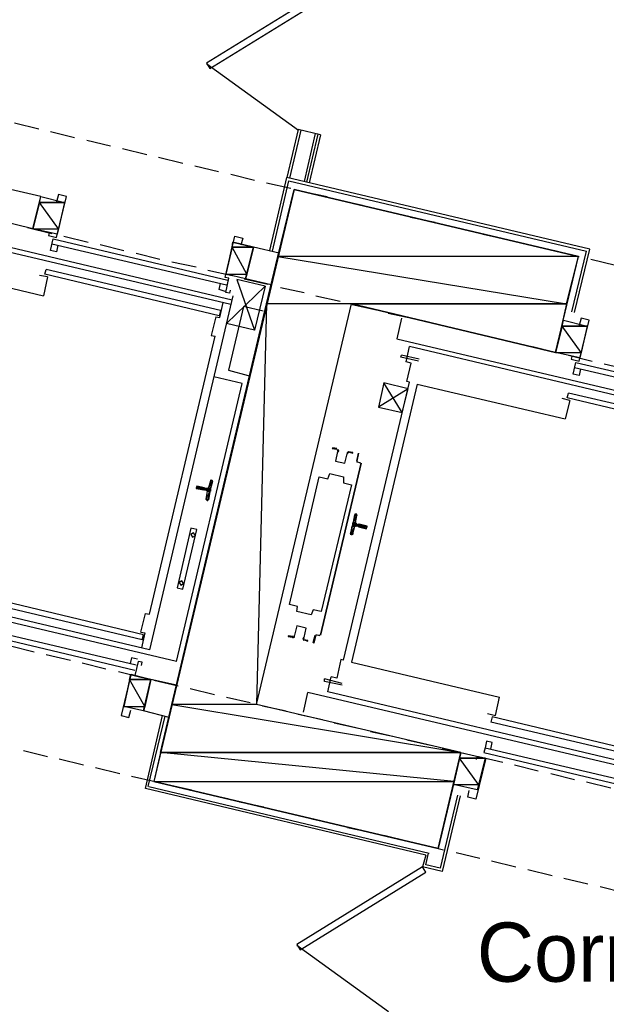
# Model space of a CAD drawing. Header units: feet. Extents: x -79 to 198, y -22 to 181.
# Tile 181 of 256: x 67 to 79, y 107 to 126. Entities that reach past the tile are written whole.
import ezdxf
from ezdxf.enums import TextEntityAlignment as Align

# ---------------------------------------------------------------- set-up
doc = ezdxf.new("R2010")
doc.units = ezdxf.units.FT
for name, color, linetype in [('A-LINEA', 7, 'CONTINUOUS'), ('A-LINEA-FINA', 9, 'CONTINUOUS'), ('A-MURO-CONCRETO', 8, 'CONTINUOUS'), ('A-NOMBRE-ESPACIO', 2, 'CONTINUOUS')]:
    doc.layers.add(name, color=color, linetype=linetype)

msp = doc.modelspace()

# ---------------------------------------------------------------- linework, layer by layer
at = {"layer": 'A-LINEA'}
for p, q in [((70.5641, 125.5761), (72.4211, 124.2319)), ((66.6667, 124.3778), (67.16, 124.2578)), ((67.4, 124.2044), (67.88, 124.0844)), ((72.4133, 124.2444), (72.1867, 123.2711)), ((72.4667, 124.2311), (72.24, 123.2578)), ((72.8667, 124.1378), (72.4133, 124.2444)), ((72.76, 124.1644), (72.5333, 123.1911)), ((68.1333, 124.0311), (68.6133, 123.9111)), ((72.8133, 124.1511), (72.5867, 123.1778)), ((72.8667, 124.1378), (72.64, 123.1644)), ((68.8533, 123.8578), (69.3467, 123.7378)), ((69.5867, 123.6844), (70.08, 123.5644)), ((70.32, 123.5111), (70.8, 123.3911)), ((67.2, 122.8844), (65.9867, 123.1644)), ((71.0533, 123.3378), (71.5333, 123.2178)), ((71.7733, 123.1644), (72.2667, 123.0578)), ((71.84, 121.7911), (72.1867, 123.2711)), ((71.8933, 121.7778), (72.2267, 123.2044)), ((78.32, 121.8178), (72.1867, 123.2711)), ((72.2267, 123.2044), (78.2533, 121.7778)), ((72.5067, 122.9911), (73, 122.8844)), ((67.68, 122.7644), (67.5333, 122.1244)), ((73.24, 122.8178), (73.72, 122.7111)), ((73.9733, 122.6444), (74.4533, 122.5378)), ((63.8267, 122.5111), (71.08, 120.7911)), ((67.04, 122.2311), (65.8267, 122.5244)), ((74.6933, 122.4711), (75.1867, 122.3644)), ((71.0533, 120.6978), (64.08, 122.3378)), ((66.9333, 122.2578), (67.4267, 122.1378)), ((75.4267, 122.2978), (75.92, 122.1911)), ((67.4533, 122.0311), (70.9867, 121.1911)), ((67.6667, 122.0844), (68.16, 121.9644)), ((71.0933, 121.9644), (70.9467, 121.3111)), ((71.5067, 121.8578), (71.0933, 121.9644)), ((76.16, 122.1244), (76.64, 122.0178)), ((76.8933, 121.9644), (77.3733, 121.8444)), ((67.4267, 121.9244), (70.96, 121.0978)), ((67.5467, 121.8978), (67.52, 121.7644)), ((68.4, 121.9111), (68.88, 121.7911)), ((71.3467, 121.2178), (71.5067, 121.8578)), ((72.0267, 121.7378), (71.5067, 121.8578)), ((77.6133, 121.7911), (78.1067, 121.6711)), ((77.96, 120.5511), (78.2533, 121.7778)), ((78.0133, 120.5378), (78.32, 121.8178)), ((64.24, 121.5911), (67.2533, 120.8711)), ((69.1333, 121.7378), (69.6133, 121.6178)), ((69.8533, 121.5644), (70.3467, 121.4578)), ((78.3467, 121.6178), (78.84, 121.4978)), ((67.28, 121.3111), (67.3067, 121.4044)), ((70.84, 120.5778), (67.3067, 121.4044)), ((70.5867, 121.3911), (71.08, 121.2844)), ((67.3333, 121.2578), (67.1733, 121.2844)), ((67.3333, 121.2578), (67.2533, 120.8711)), ((70.8133, 120.4711), (67.28, 121.3111)), ((71.3467, 121.2178), (70.9467, 121.3111)), ((71.32, 121.2178), (71.8, 121.1111)), ((71.8667, 121.0978), (71.3467, 121.2178)), ((71.7467, 121.0711), (71.5333, 120.1778)), ((72.0533, 121.0444), (72.5333, 120.9378)), ((71.0933, 120.8711), (69.4, 113.6978)), ((72.7733, 120.8711), (73.2667, 120.7644)), ((70.84, 120.5778), (70.8133, 120.4711)), ((70.8267, 120.4311), (70.8933, 120.7378)), ((73.5067, 120.6978), (74, 120.5911)), ((70.7467, 120.4444), (70.6533, 120.0711)), ((70.7467, 120.4444), (70.8267, 120.4311)), ((74.24, 120.5244), (74.72, 120.4178)), ((74.5067, 120.4178), (74.4133, 120.0044)), ((74.9733, 120.3644), (75.4533, 120.2444)), ((71.5333, 120.1778), (70.96, 120.3111)), ((75.6933, 120.1911), (76.1867, 120.0711)), ((78.2667, 120.2578), (78.12, 119.6178)), ((69.4, 114.4178), (70.7333, 120.0578)), ((70.6533, 120.0711), (70.7333, 120.0578)), ((74.4133, 120.0044), (81.6667, 118.2844)), ((76.4267, 120.0178), (76.92, 119.8978)), ((81.64, 118.1911), (74.6667, 119.8444)), ((77.16, 119.8444), (77.64, 119.7244)), ((74.4933, 119.6311), (74.5067, 119.6711)), ((74.8533, 119.5511), (74.4933, 119.6311)), ((74.8667, 119.5911), (74.5067, 119.6711)), ((77.8933, 119.6711), (78.3733, 119.5511)), ((74.6133, 119.1378), (74.7067, 119.5111)), ((78.0133, 119.4178), (81.5467, 118.5911)), ((78.04, 119.5244), (81.5733, 118.6844)), ((78.1333, 119.3911), (78.1067, 119.2578)), ((78.6133, 119.4978), (79.1067, 119.3778)), ((71.28, 119.0978), (70.7067, 119.2311)), ((69.9467, 113.4578), (71.28, 119.0978)), ((73.3333, 113.4844), (74.6667, 119.1244)), ((74.8267, 119.0844), (73.4933, 113.4444)), ((74.64, 118.9911), (74.04, 118.6178)), ((74.6667, 119.1244), (74.6133, 119.1378)), ((74.8267, 119.0844), (77.8267, 118.3778)), ((77.92, 118.7511), (77.76, 118.7911)), ((77.8667, 118.8044), (77.8933, 118.8978)), ((81.4, 117.9644), (77.8667, 118.8044)), ((81.4267, 118.0711), (77.8933, 118.8978)), ((77.92, 118.7511), (77.8267, 118.3778)), ((72.8667, 113.9911), (73.6933, 117.4844)), ((73.6933, 117.4844), (72.8667, 113.9911)), ((73.68, 117.4844), (73.6, 117.5111)), ((73.6, 117.5111), (73.68, 117.4978)), ((73.68, 117.4844), (73.68, 117.4844)), ((70.52, 116.9778), (70.52, 116.9778)), ((70.5333, 116.9778), (70.5333, 116.9778)), ((70.64, 117.1244), (70.6, 116.9778)), ((70.6779, 117.1239), (70.6542, 117.1104)), ((70.5733, 116.9644), (70.5333, 116.9644)), ((70.5733, 116.9111), (70.5467, 116.7511)), ((70.5603, 116.7477), (70.5754, 116.725)), ((73.5733, 116.2711), (73.6, 116.4178)), ((73.6131, 116.4079), (73.5979, 116.4306)), ((73.52, 116.0578), (73.56, 116.2044)), ((73.5867, 116.2178), (73.6267, 116.2044)), ((73.64, 116.2311), (73.6, 116.2444)), ((73.6267, 116.1911), (73.6267, 116.1911)), ((73.64, 116.1911), (73.64, 116.1911)), ((73.4954, 116.0316), (73.5191, 116.0452)), ((69.9467, 113.4578), (62.0267, 115.3378)), ((69.4, 113.6978), (62.4267, 115.3511)), ((69.28, 114.0044), (65.76, 114.8444)), ((69.2533, 113.8978), (65.7333, 114.7378)), ((65.6133, 114.2178), (69.1333, 113.3911)), ((65.5867, 114.1244), (69.1067, 113.2844)), ((69.2267, 114.0578), (69.3067, 114.0444)), ((69.3067, 114.0444), (69.24, 113.7378)), ((69.2533, 113.8978), (69.28, 114.0044)), ((72.8533, 113.9778), (72.7733, 114.0044)), ((72.7733, 114.0044), (72.8533, 113.9911)), ((72.8533, 113.9911), (72.8533, 113.9911)), ((66.5867, 113.7778), (67.0667, 113.6578)), ((67.3067, 113.6044), (67.8, 113.4844)), ((68.04, 113.4311), (68.52, 113.3111)), ((73.4933, 113.4444), (76.4933, 112.7378)), ((68.7733, 113.2578), (69.2533, 113.1378)), ((69.0267, 113.2044), (68.88, 112.5511)), ((69.4267, 113.0978), (69.0267, 113.1911)), ((69.28, 112.4578), (69.4267, 113.0978)), ((69.9467, 112.9778), (69.4267, 113.0978)), ((69.4933, 113.0844), (69.9867, 112.9644)), ((73.3067, 113.0178), (72.9467, 113.1111)), ((73.0133, 112.8444), (73.08, 113.1511)), ((70.2267, 112.9111), (70.72, 112.7911)), ((72.52, 112.4311), (72.6133, 112.8311)), ((80.5333, 110.9644), (72.6133, 112.8311)), ((79.9867, 111.1911), (73.0133, 112.8444)), ((70.96, 112.7378), (71.44, 112.6311)), ((69.28, 112.4578), (68.88, 112.5511)), ((69.8, 112.3244), (69.28, 112.4578)), ((71.6933, 112.5644), (72.1733, 112.4578)), ((72.4133, 112.3911), (72.9067, 112.2844)), ((69.32, 110.8844), (69.6667, 112.3644)), ((69.3733, 110.9244), (69.72, 112.3511)), ((73.1467, 112.2178), (73.64, 112.1111)), ((76.3467, 112.3378), (76.32, 112.2311)), ((79.84, 111.4044), (76.32, 112.2311)), ((79.8667, 111.4978), (76.3467, 112.3378)), ((73.88, 112.0444), (74.36, 111.9378)), ((74.6133, 111.8711), (75.0933, 111.7644)), ((76.32, 111.6844), (76.3467, 111.8178)), ((66.8533, 111.6578), (67.3333, 111.5378)), ((75.3333, 111.6978), (75.8267, 111.5911)), ((76.1733, 111.6178), (79.6933, 110.7778)), ((76.2, 111.7111), (79.72, 110.8844)), ((67.5733, 111.4844), (68.0667, 111.3644)), ((76.2, 111.4978), (76.04, 110.8578)), ((76.0667, 111.5378), (76.56, 111.4178)), ((68.3067, 111.3111), (68.8, 111.1911)), ((76.8, 111.3644), (77.28, 111.2444)), ((77.5333, 111.1911), (78.0133, 111.0711)), ((69.04, 111.1378), (69.52, 111.0311)), ((78.2533, 111.0178), (78.7467, 110.8978)), ((75, 109.5378), (69.32, 110.8844)), ((69.3867, 110.9244), (75.0667, 109.5778)), ((69.7733, 110.9644), (70.2533, 110.8578)), ((70.4933, 110.7911), (70.9867, 110.6844)), ((71.2267, 110.6178), (71.72, 110.5111)), ((75.64, 110.7511), (75.2933, 109.2711)), ((75.6933, 110.7378), (75.3333, 109.2044)), ((71.96, 110.4444), (72.44, 110.3378)), ((72.6933, 110.2711), (73.1733, 110.1644)), ((73.4133, 110.0978), (73.9067, 109.9911)), ((74.1467, 109.9378), (74.64, 109.8178)), ((74.88, 109.7644), (75.36, 109.6444)), ((75.6133, 109.5911), (76.0933, 109.4711)), ((75, 109.5378), (74.9333, 109.2978)), ((76.3333, 109.4178), (76.8267, 109.2978)), ((75.3333, 109.2044), (74.9333, 109.2978)), ((77.0667, 109.2444), (77.56, 109.1244)), ((77.8, 109.0711), (78.28, 108.9511)), ((78.5333, 108.8978), (79.0133, 108.7778)), ((72.3908, 107.7095), (74.2478, 106.3652))]:
    msp.add_line(p, q, dxfattribs=at)
for points in [[(73.1067, 127.1644), (70.56, 125.5911), (70.6267, 125.4844), (73.1733, 127.0578), (73.1067, 127.1644)], [(77.6267, 119.7244), (78.0933, 121.6711), (72.3333, 123.0311), (69.4933, 111.0311), (75.2533, 109.6711), (75.7067, 111.6178), (71.5733, 112.5911), (73.4933, 120.7111), (77.6267, 119.7244)], [(67.5333, 122.1244), (67.04, 122.2311), (67.2, 122.8844), (67.68, 122.7644)], [(67.3733, 122.1511), (67.36, 122.0978), (67.52, 122.0578), (67.72, 122.8844), (67.56, 122.9244), (67.52, 122.7778)], [(67.52, 121.7644), (67.4, 121.7911), (67.4533, 122.0311)], [(71.04, 120.9911), (71.0267, 120.9244), (70.9467, 120.9378), (71.0133, 121.2311), (70.9333, 121.2444), (71.1333, 122.0844), (71.2933, 122.0444), (71.2533, 121.8978)], [(70.96, 120.3111), (71.7467, 121.0711), (71.1733, 121.2044), (71.5333, 120.1778)], [(70.9333, 120.9644), (70.8133, 121.0044), (70.84, 121.1244)], [(71.7067, 120.5644), (71.3067, 120.6578), (71, 119.3644), (71.4, 119.2578)], [(78.12, 119.6178), (77.6267, 119.7244), (77.7867, 120.3778), (78.2667, 120.2578)], [(77.96, 119.6444), (77.9467, 119.5911), (78.1067, 119.5511), (78.3067, 120.3778), (78.1467, 120.4178), (78.1067, 120.2711)], [(74.7067, 119.5111), (74.6, 119.5378), (74.6667, 119.8444)], [(78.1067, 119.2578), (77.9867, 119.2844), (78.04, 119.5244)], [(74.52, 118.5111), (74.1467, 119.1111), (74.04, 118.6178), (74.52, 118.5111), (74.64, 118.9911), (74.1467, 119.1111)], [(73.2, 117.7778), (73.12, 117.7911), (73.1067, 117.7778), (73.2, 117.7644)], [(73.2131, 117.7169), (73.1676, 117.5242), (73.3602, 117.4786), (73.4058, 117.6713)], [(73.2131, 117.7169), (73.1676, 117.5242), (73.3602, 117.4786), (73.4058, 117.6713)], [(73.2173, 117.7142), (73.2264, 117.7343), (73.2115, 117.7505)], [(73.2243, 117.7028), (73.2396, 117.7364), (73.2147, 117.7635)], [(73.4407, 117.7103), (73.4063, 117.6972), (73.4049, 117.6604)], [(73.4377, 117.6973), (73.4171, 117.6895), (73.4162, 117.6674)], [(73.4267, 117.7111), (73.52, 117.6844), (73.52, 117.6978), (73.4267, 117.7111)], [(73.6, 117.5244), (73.64, 117.6844), (73.6, 117.5244), (73.6, 117.5244)], [(72.24, 114.6178), (72.84, 117.2044), (73.0133, 117.1644), (73.0533, 117.2711), (73.3333, 117.2044), (73.3333, 117.0844), (73.4933, 117.0444), (72.88, 114.4711), (72.72, 114.5111), (72.68, 114.4044), (72.3867, 114.4711), (72.4, 114.5778), (72.24, 114.6178)], [(70.52, 116.9778), (70.36, 117.0178), (70.3467, 116.9644), (70.5067, 116.9378)], [(70.5733, 116.7244), (70.5867, 116.7244), (70.68, 117.1244), (70.6667, 117.1378)], [(70.5754, 116.9516), (70.5905, 116.9541), (70.5995, 116.9665)], [(70.56, 116.9244), (70.52, 116.9378), (70.52, 116.9378)], [(70.5861, 116.8998), (70.5837, 116.915), (70.5713, 116.9239)], [(73.5867, 116.4444), (73.5733, 116.4444), (73.4667, 116.0444), (73.4933, 116.0444)], [(73.5979, 116.2039), (73.5828, 116.2015), (73.5739, 116.189)], [(73.5872, 116.2691), (73.5896, 116.2539), (73.6021, 116.245)], [(73.64, 116.1911), (73.8, 116.1511), (73.8133, 116.2044), (73.6533, 116.2444), (73.64, 116.2444), (73.64, 116.2444)], [(69.96, 114.9511), (70.08, 114.9244), (70.36, 116.1378), (70.24, 116.1644), (69.96, 114.9511)], [(70.2759, 115.979), (70.3321, 116.0137), (70.2974, 116.0699), (70.2413, 116.0352), (70.2759, 115.979)], [(70.0359, 115.0057), (70.0921, 115.0404), (70.0574, 115.0965), (70.0013, 115.0619), (70.0359, 115.0057)], [(69.2267, 114.0578), (69.32, 114.4311), (69.4, 114.4178)], [(72.5336, 113.9454), (72.5791, 114.138), (72.3865, 114.1836), (72.3408, 113.991)], [(72.5336, 113.9454), (72.5791, 114.138), (72.3865, 114.1836), (72.3408, 113.991)], [(72.3067, 113.9644), (72.2133, 113.9778), (72.2133, 113.9644), (72.2933, 113.9511)], [(72.306, 113.9386), (72.3404, 113.9517), (72.3418, 113.9885)], [(72.3089, 113.9516), (72.3296, 113.9594), (72.3304, 113.9815)], [(72.7733, 113.9911), (72.7733, 113.9911), (72.7333, 113.8311), (72.72, 113.8444), (72.76, 113.9911)], [(72.5223, 113.9461), (72.5071, 113.9125), (72.532, 113.8854)], [(72.5294, 113.9347), (72.5203, 113.9146), (72.5352, 113.8984)], [(72.5333, 113.8978), (72.6133, 113.8711), (72.6133, 113.8844), (72.5333, 113.8978)], [(69.24, 113.3778), (69.2533, 113.4444), (69.1733, 113.4578), (69.1067, 113.1778), (69.0267, 113.1911), (68.8267, 112.3644), (68.9867, 112.3244), (69.0267, 112.4711)], [(69.16, 113.5111), (69.04, 113.5378), (69.0133, 113.4178)], [(73.3333, 113.4844), (73.28, 113.4978), (73.2, 113.1244), (73.08, 113.1511)], [(73.3067, 112.9778), (72.9467, 113.0578), (72.9467, 113.1111)], [(76.2533, 112.4044), (76.4133, 112.3644), (76.4933, 112.7378)], [(76.3467, 111.8178), (76.2267, 111.8444), (76.2, 111.7111), (76.1733, 111.6178)], [(76.04, 110.8578), (75.56, 110.9644), (75.7067, 111.6178), (76.2, 111.4978)], [(76.0267, 111.4711), (76.04, 111.5378), (76.2133, 111.4978), (76.0133, 110.6711), (75.8533, 110.7111), (75.88, 110.8444)], [(75.2933, 109.2711), (75, 109.3378), (75.0533, 109.5778)], [(74.9333, 109.2978), (72.3867, 107.7244), (72.4533, 107.6178), (75, 109.1911), (74.9333, 109.2978)]]:
    msp.add_lwpolyline(points, dxfattribs=at)
at = {"layer": 'A-LINEA-FINA'}
for p, q in [((70.5067, 116.9378), (70.3467, 116.9778)), ((70.52, 116.9378), (70.3467, 116.9778)), ((70.52, 116.9778), (70.36, 117.0178)), ((70.52, 116.9778), (70.36, 117.0178)), ((70.52, 116.9778), (70.36, 117.0044)), ((70.64, 116.9644), (70.6, 116.9778)), ((70.68, 117.1111), (70.64, 117.1244)), ((70.68, 117.1244), (70.64, 117.1244)), ((70.68, 117.1244), (70.6533, 117.1378)), ((70.5067, 116.9378), (70.3467, 116.9644)), ((70.6267, 116.8978), (70.5733, 116.9111)), ((70.6267, 116.8978), (70.5733, 116.9111)), ((70.5867, 116.7244), (70.56, 116.7378)), ((70.5867, 116.7244), (70.56, 116.7378)), ((70.5867, 116.7378), (70.56, 116.7378)), ((70.5867, 116.7244), (70.5733, 116.7244)), ((73.56, 116.4444), (73.6, 116.4444)), ((73.56, 116.4444), (73.6, 116.4311)), ((73.56, 116.4311), (73.6, 116.4311)), ((73.56, 116.4311), (73.6, 116.4178)), ((73.5733, 116.4444), (73.5867, 116.4444)), ((73.5067, 116.2178), (73.56, 116.2044)), ((73.52, 116.2711), (73.5733, 116.2578)), ((73.52, 116.2711), (73.5733, 116.2578)), ((73.52, 116.2578), (73.5867, 116.2444)), ((73.52, 116.2311), (73.5867, 116.2178)), ((73.5333, 116.2844), (73.5733, 116.2711)), ((73.64, 116.2444), (73.8133, 116.2044)), ((73.64, 116.2311), (73.8133, 116.2044)), ((73.64, 116.2311), (73.8133, 116.1911)), ((73.64, 116.2044), (73.8, 116.1644)), ((73.64, 116.1911), (73.8, 116.1644)), ((73.4667, 116.0444), (73.5067, 116.0444)), ((73.4667, 116.0444), (73.4933, 116.0444)), ((73.48, 116.0578), (73.52, 116.0444)), ((73.48, 116.0578), (73.5067, 116.0444))]:
    msp.add_line(p, q, dxfattribs=at)
for points in [[(70.3467, 116.9778), (70.64, 116.9378), (70.36, 117.0044), (70.3467, 116.9778), (70.3467, 116.9778)], [(70.3467, 116.9644), (70.5067, 116.9378), (70.3467, 116.9778), (70.3467, 116.9644), (70.3467, 116.9644)], [(70.3467, 116.9778), (70.5067, 116.9378), (70.5067, 116.9378), (70.3467, 116.9778)], [(70.5067, 116.9378), (70.5067, 116.9378), (70.3467, 116.9778), (70.5067, 116.9378)], [(70.3467, 116.9778), (70.5067, 116.9378), (70.5067, 116.9378), (70.3467, 116.9778), (70.3467, 116.9778)], [(70.3467, 116.9778), (70.5067, 116.9378), (70.5067, 116.9378), (70.3467, 116.9778)], [(70.5067, 116.9378), (70.5067, 116.9378), (70.3467, 116.9778), (70.5067, 116.9378), (70.5067, 116.9378)], [(70.3467, 116.9778), (70.52, 116.9378), (70.52, 116.9378), (70.3467, 116.9778)], [(70.52, 116.9378), (70.52, 116.9378), (70.3467, 116.9778), (70.52, 116.9378)], [(70.52, 116.9378), (70.3467, 116.9778), (70.5067, 116.9378), (70.52, 116.9378), (70.52, 116.9378)], [(70.3467, 116.9778), (70.52, 116.9378), (70.52, 116.9378), (70.3467, 116.9778)], [(70.52, 116.9378), (70.52, 116.9378), (70.3467, 116.9778), (70.52, 116.9378), (70.52, 116.9378)], [(70.3467, 116.9778), (70.52, 116.9378), (70.52, 116.9378), (70.3467, 116.9778)], [(70.52, 116.9378), (70.52, 116.9378), (70.3467, 116.9778), (70.52, 116.9378), (70.52, 116.9378)], [(70.3467, 116.9778), (70.52, 116.9378), (70.52, 116.9378), (70.3467, 116.9778)], [(70.52, 116.9378), (70.52, 116.9378), (70.3467, 116.9778), (70.52, 116.9378), (70.52, 116.9378)], [(70.64, 116.9111), (70.3467, 116.9778), (70.64, 116.9378), (70.64, 116.9111)], [(70.36, 117.0044), (70.52, 116.9778), (70.36, 117.0178), (70.36, 117.0044)], [(70.36, 117.0178), (70.52, 116.9778), (70.52, 116.9778), (70.36, 117.0178), (70.36, 117.0178)], [(70.36, 117.0178), (70.52, 116.9778), (70.52, 116.9778), (70.36, 117.0178)], [(70.52, 116.9778), (70.52, 116.9778), (70.36, 117.0178), (70.52, 116.9778), (70.52, 116.9778)], [(70.36, 117.0178), (70.52, 116.9778), (70.52, 116.9778), (70.36, 117.0178)], [(70.52, 116.9778), (70.52, 116.9778), (70.36, 117.0178), (70.52, 116.9778)], [(70.36, 117.0178), (70.52, 116.9778), (70.52, 116.9778), (70.36, 117.0178), (70.36, 117.0178)], [(70.36, 117.0178), (70.52, 116.9778), (70.52, 116.9778), (70.36, 117.0178)], [(70.52, 116.9778), (70.52, 116.9778), (70.36, 117.0178), (70.52, 116.9778), (70.52, 116.9778)], [(70.36, 117.0178), (70.52, 116.9778), (70.52, 116.9778), (70.36, 117.0178)], [(70.52, 116.9778), (70.52, 116.9778), (70.36, 117.0178), (70.52, 116.9778), (70.52, 116.9778)], [(70.52, 116.9644), (70.52, 116.9644), (70.36, 117.0044), (70.52, 116.9644)], [(70.52, 116.9644), (70.36, 117.0044), (70.5333, 116.9644), (70.52, 116.9644), (70.52, 116.9644)], [(70.52, 116.9778), (70.52, 116.9778), (70.36, 117.0044), (70.52, 116.9778)], [(70.52, 116.9778), (70.36, 117.0044), (70.52, 116.9644), (70.52, 116.9778), (70.52, 116.9778)], [(70.5867, 116.9644), (70.64, 116.9644), (70.6, 116.9778), (70.5867, 116.9644)], [(70.6, 116.9778), (70.68, 117.1111), (70.64, 117.1244), (70.6, 116.9778)], [(70.64, 116.9644), (70.6, 116.9778), (70.68, 117.1111), (70.64, 116.9644)], [(70.6, 116.9778), (70.64, 116.9644), (70.64, 116.9644), (70.6, 116.9778), (70.6, 116.9778)], [(70.64, 117.1244), (70.68, 117.1244), (70.64, 117.1378), (70.64, 117.1244)], [(70.68, 117.1244), (70.64, 117.1378), (70.6533, 117.1378), (70.68, 117.1244), (70.68, 117.1244)], [(70.64, 117.1378), (70.68, 117.1244), (70.68, 117.1244), (70.64, 117.1378)], [(70.64, 117.1244), (70.68, 117.1111), (70.68, 117.1111), (70.64, 117.1244), (70.64, 117.1244)], [(70.68, 117.1244), (70.68, 117.1244), (70.64, 117.1244), (70.68, 117.1244)], [(70.68, 117.1244), (70.64, 117.1244), (70.68, 117.1111), (70.68, 117.1244), (70.68, 117.1244)], [(70.68, 117.1244), (70.68, 117.1244), (70.6533, 117.1378), (70.68, 117.1244)], [(70.6533, 117.1378), (70.68, 117.1244), (70.68, 117.1244), (70.6533, 117.1378)], [(70.68, 117.1244), (70.68, 117.1244), (70.6533, 117.1378), (70.68, 117.1244)], [(70.68, 117.1244), (70.6533, 117.1378), (70.6667, 117.1378), (70.68, 117.1244), (70.68, 117.1244)], [(70.6533, 117.1378), (70.68, 117.1244), (70.68, 117.1244), (70.6533, 117.1378)], [(70.68, 117.1244), (70.68, 117.1244), (70.6667, 117.1378), (70.68, 117.1244)], [(70.68, 117.1244), (70.6667, 117.1378), (70.68, 117.1244), (70.68, 117.1244), (70.68, 117.1244)], [(70.5467, 116.7511), (70.6267, 116.8978), (70.5733, 116.9111), (70.5467, 116.7511)], [(70.6, 116.7378), (70.5467, 116.7511), (70.6267, 116.8978), (70.6, 116.7378)], [(70.5733, 116.9244), (70.64, 116.9111), (70.56, 116.9244), (70.5733, 116.9244), (70.5733, 116.9244)], [(70.56, 116.9244), (70.64, 116.9111), (70.64, 116.9111), (70.56, 116.9244)], [(70.64, 116.9111), (70.64, 116.9111), (70.56, 116.9244), (70.64, 116.9111), (70.64, 116.9111)], [(70.5733, 116.9644), (70.64, 116.9378), (70.64, 116.9378), (70.5733, 116.9644)], [(70.64, 116.9378), (70.64, 116.9378), (70.5733, 116.9644), (70.64, 116.9378), (70.64, 116.9378)], [(70.5733, 116.9644), (70.64, 116.9378), (70.64, 116.9378), (70.5733, 116.9644)], [(70.64, 116.9378), (70.64, 116.9378), (70.5733, 116.9644), (70.64, 116.9378), (70.64, 116.9378)], [(70.64, 116.9378), (70.5733, 116.9644), (70.64, 116.9511), (70.64, 116.9378)], [(70.5733, 116.9644), (70.64, 116.9511), (70.5867, 116.9644), (70.5733, 116.9644), (70.5733, 116.9644)], [(70.5733, 116.9111), (70.6267, 116.9111), (70.5733, 116.9244), (70.5733, 116.9111), (70.5733, 116.9111)], [(70.5733, 116.9244), (70.6267, 116.9111), (70.6267, 116.9111), (70.5733, 116.9244)], [(70.6267, 116.9111), (70.6267, 116.9111), (70.5733, 116.9244), (70.6267, 116.9111), (70.6267, 116.9111)], [(70.5733, 116.9244), (70.6267, 116.9111), (70.6267, 116.9111), (70.5733, 116.9244)], [(70.6267, 116.9111), (70.6267, 116.9111), (70.5733, 116.9244), (70.6267, 116.9111), (70.6267, 116.9111)], [(70.5733, 116.9244), (70.6267, 116.9111), (70.6267, 116.9111), (70.5733, 116.9244)], [(70.6267, 116.9111), (70.6267, 116.9111), (70.5733, 116.9244), (70.6267, 116.9111), (70.6267, 116.9111)], [(70.6267, 116.9111), (70.5733, 116.9244), (70.64, 116.9111), (70.6267, 116.9111)], [(70.5733, 116.9111), (70.6267, 116.8978), (70.6267, 116.8978), (70.5733, 116.9111)], [(70.6267, 116.8978), (70.6267, 116.8978), (70.5733, 116.9111), (70.6267, 116.8978)], [(70.5733, 116.9111), (70.6267, 116.8978), (70.6267, 116.8978), (70.5733, 116.9111)], [(70.6267, 116.8978), (70.6267, 116.8978), (70.5733, 116.9111), (70.6267, 116.8978), (70.6267, 116.8978)], [(70.6267, 116.8978), (70.5733, 116.9111), (70.6267, 116.9111), (70.6267, 116.8978)], [(70.5867, 116.9644), (70.64, 116.9511), (70.64, 116.9511), (70.5867, 116.9644)], [(70.64, 116.9511), (70.64, 116.9511), (70.5867, 116.9644), (70.64, 116.9511), (70.64, 116.9511)], [(70.5867, 116.9644), (70.64, 116.9511), (70.64, 116.9511), (70.5867, 116.9644)], [(70.64, 116.9511), (70.64, 116.9511), (70.5867, 116.9644), (70.64, 116.9511), (70.64, 116.9511)], [(70.5867, 116.9644), (70.64, 116.9511), (70.64, 116.9511), (70.5867, 116.9644)], [(70.64, 116.9511), (70.64, 116.9511), (70.5867, 116.9644), (70.64, 116.9511), (70.64, 116.9511)], [(70.5867, 116.9644), (70.64, 116.9511), (70.64, 116.9511), (70.5867, 116.9644)], [(70.64, 116.9511), (70.64, 116.9511), (70.5867, 116.9644), (70.64, 116.9511), (70.64, 116.9511)], [(70.64, 116.9511), (70.5867, 116.9644), (70.64, 116.9644), (70.64, 116.9511)], [(70.5867, 116.7378), (70.56, 116.7511), (70.5467, 116.7511), (70.5867, 116.7378), (70.5867, 116.7378)], [(70.6, 116.7378), (70.6, 116.7378), (70.5467, 116.7511), (70.6, 116.7378)], [(70.6, 116.7378), (70.5467, 116.7511), (70.5867, 116.7378), (70.6, 116.7378), (70.6, 116.7378)], [(70.56, 116.7378), (70.5867, 116.7378), (70.56, 116.7511), (70.56, 116.7378)], [(70.56, 116.7511), (70.5867, 116.7378), (70.5867, 116.7378), (70.56, 116.7511), (70.56, 116.7511)], [(70.5733, 116.7244), (70.5867, 116.7244), (70.56, 116.7378), (70.5733, 116.7244)], [(70.56, 116.7378), (70.5867, 116.7244), (70.5867, 116.7244), (70.56, 116.7378)], [(70.5867, 116.7244), (70.5867, 116.7244), (70.56, 116.7378), (70.5867, 116.7244)], [(70.56, 116.7378), (70.5867, 116.7244), (70.5867, 116.7244), (70.56, 116.7378)], [(70.5867, 116.7244), (70.5867, 116.7244), (70.56, 116.7378), (70.5867, 116.7244), (70.5867, 116.7244)], [(70.5867, 116.7378), (70.5867, 116.7378), (70.56, 116.7378), (70.5867, 116.7378)], [(70.5867, 116.7378), (70.56, 116.7378), (70.5867, 116.7244), (70.5867, 116.7378), (70.5867, 116.7378)], [(73.56, 116.4311), (73.6, 116.4178), (73.5333, 116.2844), (73.56, 116.4311)], [(73.6, 116.4178), (73.5333, 116.2844), (73.5733, 116.2711), (73.6, 116.4178)], [(73.56, 116.4444), (73.56, 116.4444), (73.6, 116.4444), (73.56, 116.4444)], [(73.56, 116.4444), (73.6, 116.4444), (73.5733, 116.4444), (73.56, 116.4444), (73.56, 116.4444)], [(73.6, 116.4444), (73.56, 116.4444), (73.6, 116.4311), (73.6, 116.4444)], [(73.6, 116.4311), (73.56, 116.4444), (73.56, 116.4444), (73.6, 116.4311), (73.6, 116.4311)], [(73.56, 116.4311), (73.6, 116.4311), (73.56, 116.4444), (73.56, 116.4311), (73.56, 116.4311)], [(73.56, 116.4311), (73.56, 116.4311), (73.6, 116.4311), (73.56, 116.4311)], [(73.6, 116.4311), (73.56, 116.4311), (73.6, 116.4178), (73.6, 116.4311)], [(73.6, 116.4178), (73.56, 116.4311), (73.56, 116.4311), (73.6, 116.4178), (73.6, 116.4178)], [(73.5867, 116.4444), (73.5733, 116.4444), (73.5733, 116.4444), (73.5867, 116.4444)], [(73.5733, 116.4444), (73.5733, 116.4444), (73.5867, 116.4444), (73.5733, 116.4444)], [(73.5733, 116.4444), (73.5867, 116.4444), (73.6, 116.4444), (73.5733, 116.4444), (73.5733, 116.4444)], [(73.5067, 116.2044), (73.56, 116.2044), (73.48, 116.0578), (73.5067, 116.2044)], [(73.56, 116.2044), (73.48, 116.0578), (73.52, 116.0578), (73.56, 116.2044)], [(73.52, 116.2178), (73.5733, 116.2044), (73.5067, 116.2178), (73.52, 116.2178)], [(73.5733, 116.2044), (73.5067, 116.2178), (73.56, 116.2044), (73.5733, 116.2044)], [(73.56, 116.2044), (73.5067, 116.2178), (73.5067, 116.2178), (73.56, 116.2044), (73.56, 116.2044)], [(73.5067, 116.2044), (73.56, 116.2044), (73.5067, 116.2178), (73.5067, 116.2044), (73.5067, 116.2044)], [(73.5067, 116.2044), (73.5067, 116.2044), (73.56, 116.2044), (73.5067, 116.2044)], [(73.5333, 116.2844), (73.5733, 116.2711), (73.52, 116.2711), (73.5333, 116.2844)], [(73.5733, 116.2711), (73.52, 116.2711), (73.5733, 116.2578), (73.5733, 116.2711)], [(73.5733, 116.2578), (73.52, 116.2711), (73.52, 116.2711), (73.5733, 116.2578), (73.5733, 116.2578)], [(73.5733, 116.2578), (73.52, 116.2711), (73.5867, 116.2578), (73.5733, 116.2578), (73.5733, 116.2578)], [(73.5867, 116.2578), (73.52, 116.2711), (73.52, 116.2711), (73.5867, 116.2578)], [(73.52, 116.2711), (73.52, 116.2711), (73.5867, 116.2578), (73.52, 116.2711), (73.52, 116.2711)], [(73.52, 116.2711), (73.5867, 116.2578), (73.52, 116.2578), (73.52, 116.2711)], [(73.5867, 116.2578), (73.52, 116.2578), (73.5867, 116.2444), (73.5867, 116.2578), (73.5867, 116.2578)], [(73.5867, 116.2444), (73.52, 116.2578), (73.52, 116.2578), (73.5867, 116.2444)], [(73.52, 116.2578), (73.52, 116.2578), (73.5867, 116.2444), (73.52, 116.2578), (73.52, 116.2578)], [(73.5867, 116.2444), (73.52, 116.2578), (73.52, 116.2578), (73.5867, 116.2444)], [(73.52, 116.2578), (73.52, 116.2578), (73.5867, 116.2444), (73.52, 116.2578), (73.52, 116.2578)], [(73.5867, 116.2444), (73.52, 116.2578), (73.6, 116.2444), (73.5867, 116.2444), (73.5867, 116.2444)], [(73.52, 116.2578), (73.8133, 116.1911), (73.52, 116.2311), (73.52, 116.2578)], [(73.8133, 116.1911), (73.52, 116.2311), (73.8, 116.1644), (73.8133, 116.1911), (73.8133, 116.1911)], [(73.5867, 116.2178), (73.52, 116.2311), (73.52, 116.2311), (73.5867, 116.2178)], [(73.52, 116.2311), (73.52, 116.2311), (73.5867, 116.2178), (73.52, 116.2311), (73.52, 116.2311)], [(73.5867, 116.2178), (73.52, 116.2311), (73.5733, 116.2178), (73.5867, 116.2178), (73.5867, 116.2178)], [(73.5733, 116.2178), (73.52, 116.2311), (73.52, 116.2311), (73.5733, 116.2178)], [(73.52, 116.2311), (73.52, 116.2311), (73.5733, 116.2178), (73.52, 116.2311), (73.52, 116.2311)], [(73.5733, 116.2178), (73.52, 116.2311), (73.52, 116.2311), (73.5733, 116.2178)], [(73.52, 116.2311), (73.52, 116.2311), (73.5733, 116.2178), (73.52, 116.2311), (73.52, 116.2311)], [(73.52, 116.2311), (73.5733, 116.2178), (73.52, 116.2178), (73.52, 116.2311)], [(73.5733, 116.2178), (73.52, 116.2178), (73.5733, 116.2044), (73.5733, 116.2178), (73.5733, 116.2178)], [(73.5733, 116.2044), (73.52, 116.2178), (73.52, 116.2178), (73.5733, 116.2044)], [(73.52, 116.2178), (73.52, 116.2178), (73.5733, 116.2044), (73.52, 116.2178), (73.52, 116.2178)], [(73.5733, 116.2711), (73.5333, 116.2844), (73.5333, 116.2844), (73.5733, 116.2711), (73.5733, 116.2711)], [(73.8, 116.1644), (73.6267, 116.2044), (73.6267, 116.2044), (73.8, 116.1644)], [(73.6267, 116.2044), (73.6267, 116.2044), (73.8, 116.1644), (73.6267, 116.2044), (73.6267, 116.2044)], [(73.8, 116.1644), (73.6267, 116.2044), (73.6267, 116.2044), (73.8, 116.1644)], [(73.6267, 116.2044), (73.6267, 116.2044), (73.8, 116.1644), (73.6267, 116.2044), (73.6267, 116.2044)], [(73.64, 116.2044), (73.8, 116.1644), (73.6267, 116.2044), (73.64, 116.2044), (73.64, 116.2044)], [(73.64, 116.2444), (73.64, 116.2444), (73.8133, 116.2044), (73.64, 116.2444)], [(73.64, 116.2444), (73.8133, 116.2044), (73.6533, 116.2444), (73.64, 116.2444), (73.64, 116.2444)], [(73.8133, 116.2044), (73.64, 116.2444), (73.64, 116.2444), (73.8133, 116.2044)], [(73.64, 116.2444), (73.64, 116.2444), (73.8133, 116.2044), (73.64, 116.2444)], [(73.8133, 116.2044), (73.64, 116.2444), (73.64, 116.2444), (73.8133, 116.2044), (73.8133, 116.2044)], [(73.64, 116.2311), (73.8133, 116.2044), (73.64, 116.2444), (73.64, 116.2311), (73.64, 116.2311)], [(73.64, 116.2311), (73.64, 116.2311), (73.8133, 116.2044), (73.64, 116.2311)], [(73.8133, 116.2044), (73.64, 116.2311), (73.8133, 116.1911), (73.8133, 116.2044)], [(73.8133, 116.1911), (73.64, 116.2311), (73.64, 116.2311), (73.8133, 116.1911), (73.8133, 116.1911)], [(73.8133, 116.1911), (73.64, 116.2311), (73.64, 116.2311), (73.8133, 116.1911)], [(73.64, 116.2311), (73.64, 116.2311), (73.8133, 116.1911), (73.64, 116.2311), (73.64, 116.2311)], [(73.8133, 116.1911), (73.64, 116.2311), (73.64, 116.2311), (73.8133, 116.1911)], [(73.64, 116.2311), (73.64, 116.2311), (73.8133, 116.1911), (73.64, 116.2311), (73.64, 116.2311)], [(73.8133, 116.1911), (73.64, 116.2311), (73.64, 116.2311), (73.8133, 116.1911)], [(73.64, 116.2311), (73.64, 116.2311), (73.8133, 116.1911), (73.64, 116.2311), (73.64, 116.2311)], [(73.8, 116.1644), (73.64, 116.2044), (73.64, 116.2044), (73.8, 116.1644)], [(73.64, 116.2044), (73.64, 116.2044), (73.8, 116.1644), (73.64, 116.2044)], [(73.8, 116.1644), (73.64, 116.2044), (73.64, 116.2044), (73.8, 116.1644)], [(73.64, 116.2044), (73.64, 116.2044), (73.8, 116.1644), (73.64, 116.2044), (73.64, 116.2044)], [(73.64, 116.1911), (73.8, 116.1644), (73.64, 116.2044), (73.64, 116.1911), (73.64, 116.1911)], [(73.64, 116.1911), (73.64, 116.1911), (73.8, 116.1644), (73.64, 116.1911)], [(73.8, 116.1644), (73.64, 116.1911), (73.8, 116.1511), (73.8, 116.1644), (73.8, 116.1644)], [(73.8, 116.1511), (73.64, 116.1911), (73.64, 116.1911), (73.8, 116.1511)], [(73.64, 116.1911), (73.64, 116.1911), (73.8, 116.1511), (73.64, 116.1911), (73.64, 116.1911)], [(73.8, 116.1511), (73.64, 116.1911), (73.64, 116.1911), (73.8, 116.1511)], [(73.64, 116.1911), (73.64, 116.1911), (73.8, 116.1511), (73.64, 116.1911), (73.64, 116.1911)], [(73.4667, 116.0444), (73.5067, 116.0444), (73.48, 116.0578), (73.4667, 116.0444), (73.4667, 116.0444)], [(73.4933, 116.0444), (73.4667, 116.0444), (73.5067, 116.0444), (73.4933, 116.0444)], [(73.5067, 116.0444), (73.4667, 116.0444), (73.4667, 116.0444), (73.5067, 116.0444)], [(73.4667, 116.0444), (73.4667, 116.0444), (73.5067, 116.0444), (73.4667, 116.0444)], [(73.5067, 116.0444), (73.4667, 116.0444), (73.4667, 116.0444), (73.5067, 116.0444)], [(73.4667, 116.0444), (73.4667, 116.0444), (73.4933, 116.0444), (73.4667, 116.0444)], [(73.4933, 116.0444), (73.4667, 116.0444), (73.4667, 116.0444), (73.4933, 116.0444)], [(73.4667, 116.0444), (73.4667, 116.0444), (73.4933, 116.0444), (73.4667, 116.0444), (73.4667, 116.0444)], [(73.48, 116.0578), (73.52, 116.0578), (73.52, 116.0444), (73.48, 116.0578), (73.48, 116.0578)], [(73.52, 116.0578), (73.48, 116.0578), (73.48, 116.0578), (73.52, 116.0578), (73.52, 116.0578)], [(73.52, 116.0444), (73.48, 116.0578), (73.5067, 116.0444), (73.52, 116.0444)], [(73.5067, 116.0444), (73.48, 116.0578), (73.48, 116.0578), (73.5067, 116.0444), (73.5067, 116.0444)]]:
    msp.add_lwpolyline(points, dxfattribs=at)
at = {"layer": 'A-MURO-CONCRETO'}
for points in [[(72.3333, 123.0311), (78.0933, 121.6711), (72, 121.6711), (72.3333, 123.0311), (72.3333, 123.0311)], [(67.1733, 122.7644), (67.04, 122.2311), (67.56, 122.2311), (67.1733, 122.7644)], [(67.2, 122.8844), (67.68, 122.7644), (67.1733, 122.7644), (67.2, 122.8844), (67.2, 122.8844)], [(67.1733, 122.7644), (67.68, 122.7644), (67.56, 122.2311), (67.1733, 122.7644), (67.1733, 122.7644)], [(67.04, 122.2311), (67.56, 122.2311), (67.5333, 122.1244), (67.04, 122.2311), (67.04, 122.2311)], [(71.0933, 121.9644), (71.5067, 121.8578), (71.08, 121.8578), (71.0933, 121.9644), (71.0933, 121.9644)], [(71.08, 121.8578), (70.9467, 121.3111), (71.3733, 121.3111), (71.08, 121.8578)], [(71.08, 121.8578), (71.5067, 121.8578), (71.3733, 121.3111), (71.08, 121.8578), (71.08, 121.8578)], [(72, 121.6711), (77.8533, 120.7111), (71.7733, 120.7111), (72, 121.6711), (72, 121.6711)], [(78.0933, 121.6711), (72, 121.6711), (77.8533, 120.7111), (78.0933, 121.6711)], [(70.9467, 121.3111), (71.3733, 121.3111), (71.3467, 121.2178), (70.9467, 121.3111), (70.9467, 121.3111)], [(71.7733, 120.7111), (71.5733, 112.5911), (69.8533, 112.5911), (71.7733, 120.7111), (71.7733, 120.7111)], [(73.4933, 120.7111), (71.7733, 120.7111), (71.5733, 112.5911), (73.4933, 120.7111)], [(73.4933, 120.7111), (77.8533, 120.7111), (77.6267, 119.7244), (73.4933, 120.7111), (73.4933, 120.7111)], [(77.7867, 120.3778), (78.2667, 120.2578), (77.76, 120.2578), (77.7867, 120.3778), (77.7867, 120.3778)], [(77.76, 120.2578), (77.6267, 119.7244), (78.1467, 119.7244), (77.76, 120.2578)], [(77.76, 120.2578), (78.2667, 120.2578), (78.1467, 119.7244), (77.76, 120.2578), (77.76, 120.2578)], [(77.6267, 119.7244), (78.1467, 119.7244), (78.12, 119.6178), (77.6267, 119.7244), (77.6267, 119.7244)], [(69.0267, 113.2044), (69.4267, 113.0978), (69, 113.0978), (69.0267, 113.2044), (69.0267, 113.2044)], [(69, 113.0978), (68.88, 112.5511), (69.3067, 112.5511), (69, 113.0978)], [(69, 113.0978), (69.4267, 113.0978), (69.3067, 112.5511), (69, 113.0978), (69, 113.0978)], [(69.8533, 112.5911), (75.7067, 111.6178), (69.6267, 111.6178), (69.8533, 112.5911), (69.8533, 112.5911)], [(71.5733, 112.5911), (69.8533, 112.5911), (75.7067, 111.6178), (71.5733, 112.5911)], [(68.88, 112.5511), (69.3067, 112.5511), (69.28, 112.4578), (68.88, 112.5511), (68.88, 112.5511)], [(69.6267, 111.6178), (69.4933, 111.0311), (75.5733, 111.0311), (69.6267, 111.6178)], [(69.6267, 111.6178), (75.7067, 111.6178), (75.5733, 111.0311), (69.6267, 111.6178), (69.6267, 111.6178)], [(75.7067, 111.6178), (76.2, 111.4978), (75.68, 111.4978), (75.7067, 111.6178), (75.7067, 111.6178)], [(75.68, 111.4978), (75.56, 110.9644), (76.0667, 110.9644), (75.68, 111.4978)], [(75.68, 111.4978), (76.2, 111.4978), (76.0667, 110.9644), (75.68, 111.4978), (75.68, 111.4978)], [(69.4933, 111.0311), (75.5733, 111.0311), (75.2533, 109.6711), (69.4933, 111.0311), (69.4933, 111.0311)], [(75.56, 110.9644), (76.0667, 110.9644), (76.04, 110.8578), (75.56, 110.9644), (75.56, 110.9644)]]:
    msp.add_lwpolyline(points, dxfattribs=at)

# ---------------------------------------------------------------- texts
at = {"layer": 'A-NOMBRE-ESPACIO'}
msp.add_text('Corredor', height=1.2, dxfattribs=at).set_placement((79.2, 106.9689), align=Align.CENTER)

doc.saveas('drawing.dxf')
